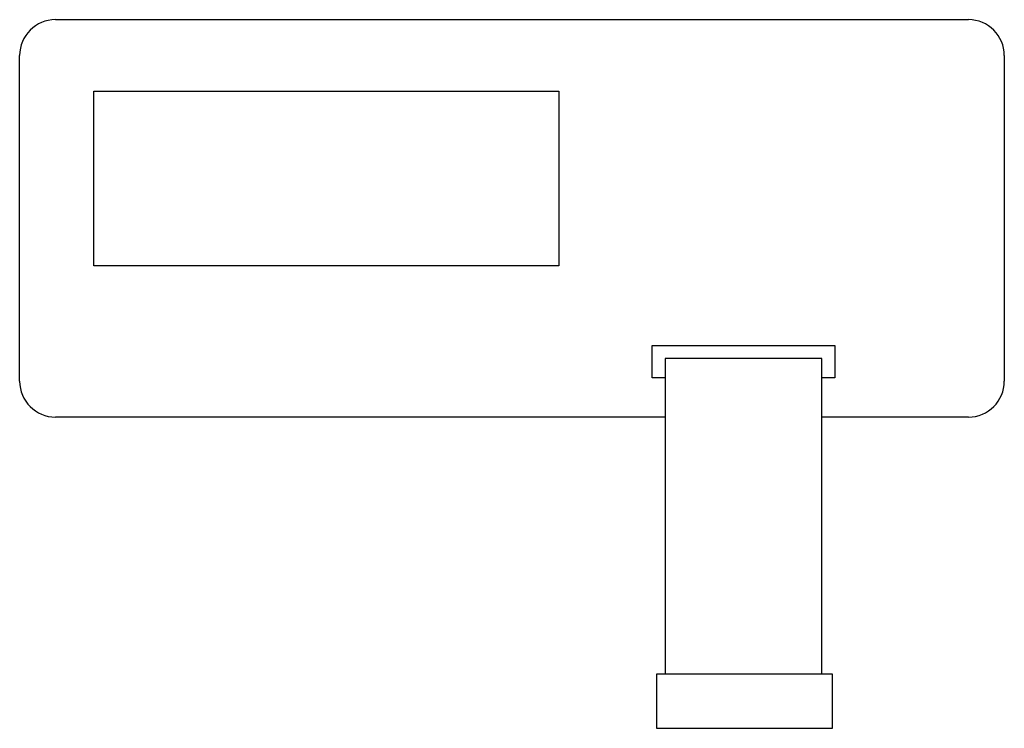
# Model space of a CAD drawing. Extents: x 58 to 209, y 40 to 148.
import ezdxf

# ---------------------------------------------------------------- set-up
doc = ezdxf.new("R2010")
doc.units = 0
doc.layers.add('DEFAULT', color=7, linetype='CONTINUOUS')
doc.layers.add('DV1_0', color=7, linetype='CONTINUOUS')

# ---------------------------------------------------------------- blocks, each defined once
blk = doc.blocks.new('SE')
at = {"layer": 'DV1_0', "color": 7, "linetype": 'CONTINUOUS'}
for p, q in [((63.16, 148.41), (203.16, 148.41)), ((57.66, 92.91), (57.66, 142.91)), ((208.66, 142.91), (208.66, 92.91)), ((69.06, 110.61), (69.06, 137.41)), ((69.06, 137.41), (140.36, 137.41)), ((140.36, 137.41), (140.36, 110.61)), ((140.36, 110.61), (69.06, 110.61)), ((154.66, 93.41), (154.66, 98.41)), ((154.66, 98.41), (182.66, 98.41)), ((182.66, 98.41), (182.66, 93.41)), ((156.66, 96.41), (156.66, 47.99)), ((180.66, 96.41), (156.66, 96.41)), ((180.66, 47.99), (180.66, 96.41)), ((156.66, 93.41), (154.66, 93.41)), ((182.66, 93.41), (180.66, 93.41)), ((156.66, 87.41), (63.16, 87.41)), ((203.16, 87.41), (180.66, 87.41)), ((155.4, 47.99), (182.27, 47.99)), ((155.4, 39.63), (155.4, 47.99)), ((182.27, 47.99), (182.27, 39.63)), ((182.27, 39.63), (155.4, 39.63))]:
    blk.add_line(p, q, dxfattribs=at)
for centre, start, end in [((63.16, 142.91), 90, 180), ((203.16, 142.91), 0, 90), ((63.16, 92.91), 180, 270), ((203.16, 92.91), 270, 0)]:
    blk.add_arc(centre, 5.5, start, end, dxfattribs=at)

msp = doc.modelspace()

# ---------------------------------------------------------------- block references
at = {"layer": 'DEFAULT'}
msp.add_blockref('SE', (0, 0), dxfattribs=at)

doc.saveas('drawing.dxf')
